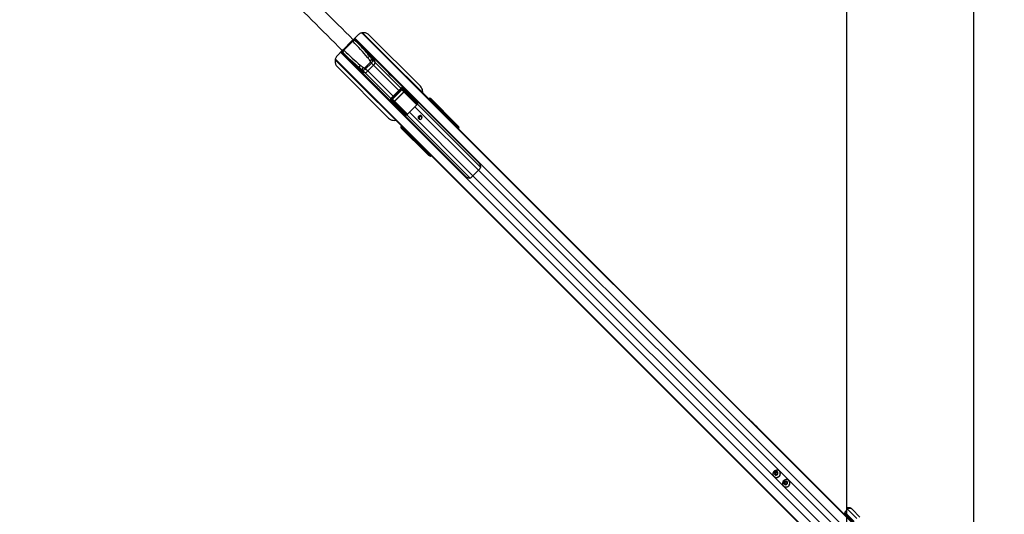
# Model space of a CAD drawing. Header units: millimetres. Extents: x 20 to 22981, y 40 to 19992.
# Tile 94 of 143: x 4551 to 7015, y 14928 to 16167. Entities that reach past the tile are written whole.
import ezdxf

# ---------------------------------------------------------------- set-up
doc = ezdxf.new("R2010")
doc.units = ezdxf.units.MM
doc.header["$LTSCALE"] = 2
doc.layers.add('COMPONENT_GEOMETRY', color=7, linetype='Continuous')
doc.styles.add('SLDTEXTSTYLE0', font='TXT', dxfattribs={"width": 0.75})
doc.dimstyles.new('SLDDIMSTYLE0', dxfattribs={"dimtxt": 100, "dimasz": 6.604, "dimexe": 0, "dimexo": 0.0625, "dimgap": 25, "dimtad": 0, "dimtih": 1, "dimtoh": 1, "dimdec": 0, "dimrnd": 1e-09, "dimzin": 12, "dimdsep": 46, "dimtxsty": 'SLDTEXTSTYLE0', "dimsah": 1, "dimcen": 0.09, "dimadec": 0, "dimazin": 3, "dimtfac": 1, "dimtdec": 0, "dimtofl": 0, "dimtmove": 0, "dimatfit": 3, "dimfxl": 1, "dimfrac": 2, "dimtolj": 1, "dimtzin": 12, "dimarcsym": 0})

# ---------------------------------------------------------------- blocks, each defined once
blk = doc.blocks.new('_D_3')
at = {"layer": 'COMPONENT_GEOMETRY', "color": 7}
for p, q in [((7626.6, 16890), (7596.1, 16890)), ((7596.1, 16890), (7596.1, 16731.2)), ((7993.1, 16890), (8023.6, 16890)), ((8023.6, 16890), (8023.6, 16731.2)), ((6620.5, 11970.8), (6620.5, 16752.3)), ((6620.5, 16745.9), (6938.1, 16745.9)), ((6938.1, 11970.8), (6938.1, 16752.3)), ((6938.1, 16745.9), (7543.6, 16745.9)), ((7596.1, 16731.2), (7626.6, 16731.2)), ((8023.6, 16731.2), (7993.1, 16731.2))]:
    blk.add_line(p, q, dxfattribs=at)
for points in [[(6620.5, 16745.9), (6627.1, 16744.9), (6627.1, 16746.9)], [(6938.1, 16745.9), (6931.5, 16746.9), (6931.5, 16744.9)]]:
    blk.add_solid(points, dxfattribs=at)
at = {"layer": 'COMPONENT_GEOMETRY', "color": 7, "char_height": 100, "attachment_point": 1, "style": 'SLDTEXTSTYLE0'}
for s, insert in [('6.25in', (7626.6, 16860.1)), ('159mm', (7574, 16710.5))]:
    blk.add_mtext(s, dxfattribs=dict(at, insert=insert))

msp = doc.modelspace()

# ---------------------------------------------------------------- linework, layer by layer
at = {"color": 7, "linetype": 'Continuous', "lineweight": 25}
for p, q in [((5384.43, 16112.85), (5362.08, 16090.5)), ((5384.43, 16112.85), (5384.43, 16112.85)), ((5385.09, 16112.18), (5384.43, 16112.85)), ((5397.14, 16128.43), (5385.4, 16116.69)), ((5387.22, 16118.54), (5389.35, 16116.41)), ((5701.59, 15806.57), (5388.44, 16119.73)), ((5389.35, 16116.41), (5390.01, 16115.75)), ((5390.01, 16115.75), (5433.93, 16071.83)), ((5624.48, 15918.34), (5408.72, 16134.1)), ((5553.66, 16000.19), (5425.42, 16128.43)), ((5358.24, 16089.53), (5345.79, 16077.08)), ((5362.75, 16089.84), (5362.08, 16090.5)), ((5362.08, 16090.5), (5362.08, 16090.5)), ((5396.22, 16109.54), (5396.72, 16110.05)), ((5555.4, 15851.64), (5340.51, 16066.53)), ((5355.2, 16086.49), (5668.36, 15773.34)), ((5356.39, 16087.71), (5358.52, 16085.58)), ((5358.52, 16085.58), (5359.18, 16084.92)), ((5359.18, 16084.92), (5403.1, 16041)), ((5364.88, 16078.21), (5365.39, 16078.71)), ((5439.74, 16062.12), (5426.97, 16074.89)), ((5470.15, 16037.31), (5431.41, 16076.05)), ((5433.16, 16067.23), (5440.37, 16060.02)), ((5345.79, 16048.8), (5474.03, 15920.56)), ((5398.88, 16043.52), (5437.62, 16004.78)), ((5412.81, 16035.19), (5400.04, 16047.96)), ((5407.7, 16041.77), (5414.91, 16034.56)), ((5414.38, 16046.16), (5428.77, 16060.55)), ((5416.63, 16043.91), (5414.38, 16046.16)), ((5431.02, 16058.3), (5416.63, 16043.91)), ((5416.63, 16043.91), (5422.11, 16038.43)), ((5436.5, 16052.82), (5422.11, 16038.43)), ((5431.02, 16058.3), (5428.77, 16060.55)), ((5431.02, 16058.3), (5436.5, 16052.82)), ((5516.31, 15991.15), (5484.6, 16022.86)), ((5452.07, 15990.33), (5483.78, 15958.62)), ((5505.11, 15995.41), (5479.52, 15969.82)), ((5506.99, 15993.53), (5481.4, 15967.94)), ((5483.49, 15967.9), (5507.03, 15991.44)), ((5507.46, 15991.01), (5483.92, 15967.47)), ((5507.46, 15991.01), (5507.03, 15991.44)), ((5511.77, 15985.84), (5507.46, 15991.01)), ((5509.2, 15990.6), (5513.22, 15985.78)), ((5543.69, 15956.11), (5509.2, 15990.6)), ((5510.13, 15991.09), (5544.62, 15956.6)), ((5544.76, 15958.58), (5510.14, 15993.28)), ((5516.38, 15991.09), (5510.65, 15995.55)), ((5511.11, 15995.14), (5545, 15961.17)), ((5516.89, 15990.64), (5511.11, 15995.14)), ((5530.96, 15976.54), (5516.89, 15990.64)), ((5483.92, 15967.47), (5483.49, 15967.9)), ((5518.33, 15930.31), (5483.84, 15964.8)), ((5483.92, 15967.47), (5489.09, 15963.16)), ((5484.33, 15965.73), (5518.82, 15931.24)), ((5489.15, 15961.71), (5484.33, 15965.73)), ((5489.09, 15963.16), (5511.77, 15985.84)), ((5511.98, 15985.63), (5489.3, 15962.95)), ((5511.98, 15985.63), (5511.77, 15985.84)), ((5577.53, 15965.66), (5577.35, 15965.46)), ((5577.81, 15965.94), (5577.53, 15965.66)), ((5578.27, 15965.47), (5577.99, 15965.19)), ((5577.99, 15965.19), (5578.96, 15964.22)), ((5579.24, 15964.5), (5578.27, 15965.47)), ((5579.32, 15969.15), (5580.64, 15967.4)), ((5642.98, 15905.49), (5579.32, 15969.15)), ((5583.62, 15963.05), (5579.6, 15966.26)), ((5579.67, 15966.19), (5580.66, 15965.2)), ((5583.71, 15962.98), (5579.67, 15966.19)), ((5580.64, 15967.4), (5643.01, 15905.03)), ((5580.66, 15965.2), (5586.18, 15960.63)), ((5479.38, 15964.28), (5483.84, 15958.55)), ((5513.76, 15929.93), (5479.79, 15963.82)), ((5479.79, 15963.82), (5484.29, 15958.04)), ((5481.65, 15964.79), (5516.35, 15930.17)), ((5498.39, 15943.97), (5484.29, 15958.04)), ((5489.3, 15962.95), (5489.09, 15963.16)), ((5525.96, 15935.05), (5539.88, 15948.97)), ((5544.62, 15962.86), (5544.89, 15963.13)), ((5545.49, 15958.81), (5545.3, 15956.56)), ((5578.96, 15964.22), (5579.24, 15964.5)), ((5578.96, 15964.22), (5579.86, 15963.32)), ((5579.24, 15964.5), (5580.14, 15963.6)), ((5580.14, 15963.6), (5579.86, 15963.32)), ((5586.28, 15959.14), (5580.62, 15963.83)), ((5585.8, 15958.03), (5585.29, 15957.52)), ((5587.32, 15956.51), (5586.27, 15957.57)), ((5588.22, 15955.62), (5587.32, 15956.51)), ((5593.56, 15953.6), (5587.59, 15958.36)), ((5587.66, 15958.29), (5588.74, 15957.21)), ((5593.68, 15953.5), (5587.66, 15958.29)), ((5596.78, 15949.14), (5588.7, 15955.84)), ((5588.74, 15957.21), (5596.81, 15950.52)), ((5593.68, 15953.5), (5593.55, 15953.59)), ((5642.31, 15903.39), (5596.88, 15948.83)), ((5511.8, 15930.04), (5512.07, 15930.31)), ((5621.51, 15920.76), (5621.13, 15921)), ((5627.81, 15914.45), (5621.51, 15920.76)), ((5622.95, 15918.97), (5627.81, 15914.45)), ((5626.63, 15916.18), (5624.48, 15918.34)), ((5639.24, 15903.57), (5626.63, 15916.18)), ((5507.53, 15894.29), (5505.78, 15895.61)), ((5569.44, 15831.95), (5505.78, 15895.61)), ((5569.9, 15831.92), (5507.53, 15894.29)), ((5508.67, 15895.34), (5511.88, 15891.31)), ((5508.74, 15895.26), (5508.67, 15895.34)), ((5509.73, 15894.27), (5508.74, 15895.26)), ((5508.74, 15895.26), (5511.95, 15891.22)), ((5509.27, 15897.4), (5508.99, 15897.12)), ((5509.74, 15896.94), (5509.46, 15896.66)), ((5509.46, 15896.66), (5510.43, 15895.69)), ((5514.3, 15888.75), (5509.73, 15894.27)), ((5510.71, 15895.97), (5509.74, 15896.94)), ((5510.43, 15895.69), (5510.71, 15895.97)), ((5511.33, 15894.79), (5510.43, 15895.69)), ((5511.61, 15895.07), (5510.71, 15895.97)), ((5511.1, 15894.31), (5515.79, 15888.65)), ((5511.61, 15895.07), (5511.33, 15894.79)), ((6672.28, 14869.98), (5627.81, 15914.45)), ((5643.53, 15899.28), (5639.24, 15903.57)), ((6374.94, 15167.88), (5643.53, 15899.28)), ((5644.73, 15899.9), (5643.79, 15901.15)), ((5646.57, 15901.2), (5647.5, 15899.96)), ((5647.5, 15899.96), (5650.17, 15897.29)), ((5648.31, 15899.75), (5650.17, 15897.29)), ((5516.57, 15887.34), (5521.34, 15881.36)), ((5516.57, 15887.34), (5516.64, 15887.27)), ((5517.72, 15886.19), (5516.64, 15887.27)), ((5516.64, 15887.27), (5521.43, 15881.25)), ((5517.41, 15889.64), (5516.9, 15889.13)), ((5517.36, 15888.66), (5518.42, 15887.61)), ((5524.41, 15878.12), (5517.72, 15886.19)), ((5518.42, 15887.61), (5519.31, 15886.71)), ((5519.09, 15886.23), (5525.79, 15878.15)), ((5521.34, 15881.36), (5521.43, 15881.25)), ((5526.1, 15878.05), (5571.54, 15832.62)), ((5551.73, 15856.52), (5552.98, 15854.62)), ((5555.14, 15852.46), (5552.98, 15854.62)), ((5565.34, 15842.26), (5553.75, 15854.7)), ((5554.16, 15853.95), (5555.14, 15852.46)), ((5561.03, 15846.57), (5554.16, 15853.95)), ((5561.03, 15846.57), (5555.14, 15852.46)), ((5557.56, 15849.49), (5555.4, 15851.64)), ((5563.59, 15843.46), (5557.56, 15849.49)), ((5565.34, 15842.26), (5561.03, 15846.57)), ((5568.76, 15838.29), (5563.59, 15843.46)), ((6604.95, 14802.65), (5565.34, 15842.26)), ((5576.27, 15830.78), (5568.76, 15838.29)), ((5574.97, 15827.43), (5573.73, 15828.36)), ((5573.78, 15831.14), (5575.03, 15830.2)), ((5577.64, 15824.76), (5574.97, 15827.43)), ((5575.18, 15826.62), (5577.64, 15824.76)), ((5580.58, 15826.47), (5576.27, 15830.78)), ((6607.37, 14799.67), (5580.58, 15826.47)), ((5685.18, 15775.82), (5699.11, 15789.75)), ((6384.08, 15158.73), (6374.94, 15167.88)), ((6390.77, 15152.04), (6384.08, 15158.73)), ((6396.44, 15146.37), (6390.77, 15152.04)), ((6675.26, 14867.56), (6396.44, 15146.37)), ((6440.57, 15031.91), (6443.02, 15034.36)), ((6441.34, 15028.69), (6440.57, 15031.91)), ((6441.33, 15031.15), (6440.57, 15031.91)), ((6441.33, 15031.15), (6442.55, 15032.38)), ((6441.71, 15029.54), (6441.33, 15031.15)), ((6444.56, 15027.92), (6441.34, 15028.69)), ((6441.95, 15028.54), (6441.71, 15029.54)), ((6442.55, 15032.38), (6443.78, 15033.6)), ((6443.02, 15034.36), (6446.24, 15033.59)), ((6443.78, 15033.6), (6443.02, 15034.36)), ((6443.78, 15033.6), (6445.39, 15033.22)), ((6447.01, 15030.37), (6444.56, 15027.92)), ((6445.39, 15033.22), (6446.39, 15032.98)), ((6446.24, 15033.59), (6447.01, 15030.37)), ((6451.84, 15036.53), (6451.66, 15036.71)), ((6438.22, 15023.28), (6438.4, 15023.09)), ((6464.5, 15007.98), (6466.95, 15010.43)), ((6465.27, 15004.76), (6464.5, 15007.98)), ((6465.25, 15007.23), (6464.5, 15007.98)), ((6465.25, 15007.23), (6466.48, 15008.45)), ((6465.64, 15005.62), (6465.25, 15007.23)), ((6468.49, 15003.99), (6465.27, 15004.76)), ((6465.88, 15004.62), (6465.64, 15005.62)), ((6466.48, 15008.45), (6467.7, 15009.68)), ((6466.95, 15010.43), (6470.17, 15009.66)), ((6467.7, 15009.68), (6466.95, 15010.43)), ((6467.7, 15009.68), (6469.31, 15009.29)), ((6470.94, 15006.44), (6468.49, 15003.99)), ((6469.31, 15009.29), (6470.31, 15009.05)), ((6470.17, 15009.66), (6470.94, 15006.44)), ((6475.76, 15012.6), (6475.58, 15012.78)), ((6462.15, 14999.35), (6462.33, 14999.17)), ((6615.32, 14933.85), (6622.39, 14940.92)), ((6615.32, 14933.85), (6638.59, 14910.59)), ((6637.66, 14908.69), (6615.32, 14931.02)), ((6620.57, 14942.67), (6620.61, 14942.71)), ((6645.66, 14917.66), (6622.39, 14940.92)), ((6631.92, 14942.71), (6633.71, 14940.92)), ((6633.71, 14940.92), (6653.25, 14921.38))]:
    msp.add_line(p, q, dxfattribs=at)
at = {"color": 8, "linetype": 'Continuous', "lineweight": 25}
for p, q in [((5382.98, 16114.29), (5384.43, 16112.85)), ((5396.72, 16110.05), (5387.75, 16119.03)), ((6653.54, 14857.17), (5389.71, 16121)), ((6669.32, 14871.93), (5407.43, 16133.82)), ((5621.51, 15920.76), (5408.26, 16134)), ((5360.64, 16091.95), (5362.08, 16090.5)), ((5552.98, 15854.62), (5340.63, 16066.97)), ((6603, 14805.61), (5340.84, 16067.77)), ((6617.76, 14821.39), (5353.93, 16085.22)), ((5356.02, 16087.07), (5364.88, 16078.21)), ((5499.51, 15989.81), (5436.5, 16052.82)), ((5505.04, 15995.34), (5440.37, 16060.02)), ((5479.59, 15969.89), (5414.91, 16034.56)), ((5485.12, 15975.42), (5422.11, 16038.43)), ((5505.11, 15995.41), (5506.99, 15993.53)), ((5479.52, 15969.82), (5481.4, 15967.94)), ((5544.76, 15953.53), (5512.76, 15985.54)), ((5513.22, 15985.78), (5545.1, 15953.9)), ((5577.27, 15965.57), (5577.26, 15965.56)), ((5577.53, 15965.66), (5577.99, 15965.19)), ((5577.81, 15965.94), (5578.27, 15965.47)), ((5579.59, 15966.27), (5579.67, 15966.19)), ((5521.06, 15929.8), (5489.15, 15961.71)), ((5489.39, 15962.17), (5521.46, 15930.11)), ((5699.11, 15789.75), (5539.88, 15948.97)), ((5546.72, 15959.17), (5545.41, 15960.17)), ((5704.29, 15797.73), (5546.41, 15955.61)), ((5584.86, 15957.95), (5586.28, 15959.14)), ((5586.42, 15958.87), (5585.07, 15957.74)), ((5586.27, 15957.57), (5585.76, 15957.06)), ((5585.8, 15958.03), (5586.27, 15957.57)), ((5587.15, 15958.55), (5586.62, 15959.08)), ((5586.81, 15956), (5587.32, 15956.51)), ((5587.58, 15958.36), (5587.66, 15958.29)), ((5588.22, 15955.62), (5587.71, 15955.11)), ((5595.09, 15947.72), (5596.73, 15949.09)), ((5596.88, 15948.83), (5595.3, 15947.51)), ((5519.43, 15928.77), (5518.37, 15929.63)), ((5677.19, 15770.64), (5519.32, 15928.52)), ((5685.18, 15775.82), (5525.96, 15935.05)), ((5509.46, 15896.66), (5508.99, 15897.12)), ((5509.74, 15896.94), (5509.27, 15897.4)), ((5509.37, 15897.67), (5509.36, 15897.66)), ((5640.95, 15901.86), (5642.31, 15903.39)), ((5643.79, 15901.15), (5642.79, 15900.02)), ((5515.79, 15888.65), (5516.98, 15890.07)), ((5515.85, 15888.31), (5516.38, 15887.78)), ((5517.19, 15889.86), (5516.06, 15888.51)), ((5516.9, 15889.13), (5517.36, 15888.66)), ((5517.87, 15889.17), (5517.36, 15888.66)), ((5518.42, 15887.61), (5518.93, 15888.12)), ((5519.82, 15887.22), (5519.31, 15886.71)), ((5525.84, 15878.2), (5527.21, 15879.84)), ((5527.42, 15879.63), (5526.1, 15878.05)), ((5571.54, 15832.62), (5573.07, 15833.98)), ((5574.91, 15832.14), (5573.78, 15831.14)), ((6577.28, 14883.72), (5685.18, 15775.82)), ((6591.21, 14897.65), (5699.11, 15789.75)), ((6622.39, 14940.92), (6620.61, 14942.71))]:
    msp.add_line(p, q, dxfattribs=at)
at = {"color": 7, "linetype": 'Continuous', "lineweight": 25, "flags": 128}
for points in [[(6620.57, 14939.1), (6620.54, 15512.45), (6620.51, 16141.82), (6620.49, 16782.42), (6620.49, 17423.01)], [(5477.21, 16029.91), (5477.24, 16029.88), (5480.29, 16026.97), (5482.89, 16024.51), (5484.6, 16022.85), (5485.15, 16022.24), (5484.48, 16022.78), (5482.71, 16024.42), (5481.49, 16025.58), (5480.14, 16026.93), (5478.68, 16028.4), (5477.17, 16029.95), (5474.26, 16033), (5471.8, 16035.6), (5470.15, 16037.31), (5470.15, 16037.31)], [(5437.62, 16004.78), (5437.63, 16004.78), (5439.34, 16003.12), (5441.93, 16000.67), (5444.99, 15997.75), (5446.54, 15996.25), (5448.01, 15994.79), (5449.35, 15993.43), (5450.52, 15992.22), (5452.15, 15990.45), (5452.69, 15989.78), (5452.07, 15990.33), (5452.07, 15990.33)], [(5549.32, 15918.54), (5550.86, 15917.53), (5552.71, 15917.22), (5554.58, 15917.65), (5556.18, 15918.75), (5557.28, 15920.35), (5557.71, 15922.22), (5557.4, 15924.07), (5556.39, 15925.61), (5554.85, 15926.61), (5553.01, 15926.92), (5551.14, 15926.49), (5549.54, 15925.39), (5548.44, 15923.79), (5548.01, 15921.92), (5548.32, 15920.08), (5549.32, 15918.54)], [(6451.25, 15023.68), (6452.83, 15025.73), (6453.82, 15028.09), (6454.16, 15030.59), (6453.81, 15033.05), (6452.8, 15035.29), (6451.21, 15037.13), (6449.15, 15038.44), (6446.78, 15039.12), (6444.28, 15039.13), (6441.82, 15038.46), (6439.6, 15037.16), (6437.77, 15035.33), (6436.47, 15033.11), (6435.8, 15030.65), (6435.81, 15028.15), (6436.49, 15025.78), (6437.8, 15023.72), (6439.65, 15022.13), (6441.88, 15021.12), (6444.34, 15020.77), (6446.84, 15021.11), (6449.2, 15022.1), (6451.25, 15023.68)], [(6446.95, 15027.98), (6447.99, 15029.51), (6448.4, 15031.28), (6448.1, 15033.03), (6447.15, 15034.5), (6445.69, 15035.45), (6443.94, 15035.74), (6442.16, 15035.34), (6440.64, 15034.29), (6439.59, 15032.77), (6439.19, 15030.99), (6439.48, 15029.24), (6440.43, 15027.78), (6441.9, 15026.83), (6443.65, 15026.53), (6445.42, 15026.94), (6446.95, 15027.98)], [(6475.18, 14999.75), (6476.75, 15001.8), (6477.75, 15004.16), (6478.08, 15006.67), (6477.73, 15009.13), (6476.72, 15011.36), (6475.13, 15013.2), (6473.08, 15014.51), (6470.71, 15015.2), (6468.2, 15015.2), (6465.75, 15014.53), (6463.52, 15013.24), (6461.69, 15011.41), (6460.4, 15009.18), (6459.73, 15006.73), (6459.73, 15004.22), (6460.42, 15001.85), (6461.73, 14999.8), (6463.57, 14998.21), (6465.8, 14997.2), (6468.26, 14996.85), (6470.77, 14997.18), (6473.13, 14998.18), (6475.18, 14999.75)], [(6470.87, 15004.06), (6471.92, 15005.58), (6472.33, 15007.36), (6472.03, 15009.11), (6471.08, 15010.57), (6469.61, 15011.52), (6467.86, 15011.82), (6466.09, 15011.41), (6464.56, 15010.37), (6463.52, 15008.84), (6463.11, 15007.07), (6463.41, 15005.32), (6464.36, 15003.85), (6465.82, 15002.9), (6467.58, 15002.61), (6469.35, 15003.01), (6470.87, 15004.06)]]:
    msp.add_lwpolyline(points, dxfattribs=at)
at = {"color": 7, "linetype": 'Continuous', "lineweight": 25}
for centre, radius, start, end in [((5392.61, 16106.74), 10.21, 108.61214, 143.23), ((5393.27, 16106.07), 10.21, 108.61214, 143.23), ((5368.19, 16082.32), 10.21, 126.77, 161.38786), ((5368.86, 16081.66), 10.21, 126.77, 161.38786), ((5396, 16110.75), 1, 316, 45), ((5364.18, 16078.93), 1, 225, 314), ((5431.83, 16061.37), 14.36, 109.75416, 134.08523), ((5407.41, 16052), 33.92, 13.67343, 59.92676), ((5438.19, 16053.18), 14.92, 109.71769, 133.07071), ((5416.71, 16054.93), 24.13, 17.34007, 44.44159), ((5422.93, 16067.52), 33.92, 210.07324, 256.32657), ((5413.56, 16043.1), 14.36, 135.91477, 160.24584), ((5420, 16058.22), 24.13, 225.55841, 252.65993), ((5421.75, 16036.74), 14.92, 136.92929, 160.28231), ((5430.3, 16060.8), 10.1, 307.87112, 355.57307), ((5398.21, 16048.55), 43.69, 15.21172, 18.09368), ((5426.38, 16076.72), 43.69, 251.90632, 254.78828), ((5414.13, 16044.63), 10.1, 274.42693, 322.12888), ((5509.22, 15991.7), 1.1, 269.03324, 325.99224), ((5508.91, 15995.1), 2.2, 303.96086, 0.86869), ((5483.23, 15965.71), 1.1, 304.00776, 0.96676), ((5513.21, 15985.23), 0.549, 89.03324, 145.99224), ((5579.94, 15964.54), 0.98, 313.84159, 42.60746), ((5479.83, 15966.02), 2.2, 269.13131, 326.03914), ((5489.7, 15961.72), 0.549, 124.00776, 180.96676), ((5581.7, 15907.21), 59.1, 129.54783, 135.03629), ((5543.71, 15957.21), 1.1, 269.03324, 325.99224), ((5544.34, 15956.89), 1.01, 230.15341, 341.30529), ((5545.05, 15958.51), 1.96, 257.3695, 277.26925), ((5544.7, 15960.06), 1.48, 272.45616, 302.46435), ((5544.88, 15959.86), 0.618, 29.68669, 63.40952), ((5583.93, 15963.07), 0.237, 141.60559, 202.6194), ((5586.38, 15960.72), 0.222, 143.45025, 204.03615), ((5587.11, 15959.41), 0.878, 198.39776, 218.24261), ((5587.43, 15960.16), 1.34, 220.97094, 232.92229), ((5588.02, 15956.55), 0.98, 313.84159, 42.60746), ((5593.83, 15953.58), 0.178, 150.82905, 208.86446), ((5597.57, 15949.37), 0.878, 198.39776, 218.24261), ((5597.55, 15949.34), 0.796, 194.95016, 217.21236), ((5596.95, 15950.6), 0.161, 155.16082, 211.16039), ((5515.07, 15930.05), 0.618, 206.59048, 240.31331), ((5514.87, 15930.23), 1.48, 327.53565, 357.54384), ((5517.72, 15931.22), 1.1, 304.00776, 0.96676), ((5516.42, 15929.88), 1.96, 352.73075, 12.6305), ((5518.04, 15930.59), 1.01, 288.69471, 39.84659), ((5567.72, 15893.23), 59.1, 134.96371, 140.45217), ((5554.23, 15920.7), 5.05, 57.85467, 212.14533), ((5553.88, 15920.8), 3.27, 131.86542, 278.5869), ((5554.14, 15921.08), 3.27, 350.87202, 138.67567), ((5611.07, 15904.91), 18.97, 45.04205, 56.63391), ((5613.23, 15902.76), 18.96, 45.04062, 56.5012), ((5510.39, 15894.99), 0.98, 227.39254, 316.15841), ((5511.86, 15891.01), 0.237, 67.3806, 128.39441), ((5641.24, 15904.82), 1.79, 307.06255, 6.71611), ((5645.21, 15899.76), 1.98, 46.71804, 135.53722), ((5646.15, 15898.52), 1.98, 46.71804, 135.53722), ((5514.21, 15888.55), 0.222, 65.96385, 126.54975), ((5514.77, 15887.5), 1.34, 37.07771, 49.02906), ((5515.52, 15887.82), 0.878, 51.75739, 71.60224), ((5518.38, 15886.91), 0.98, 227.39254, 316.15841), ((5521.35, 15881.1), 0.178, 61.13554, 119.17095), ((5524.33, 15877.98), 0.161, 58.83961, 114.83918), ((5525.59, 15877.38), 0.796, 52.78764, 75.04984), ((5525.56, 15877.36), 0.878, 51.75739, 71.60224), ((5568.83, 15865.05), 18.97, 213.36609, 224.95795), ((5570.99, 15862.89), 18.97, 213.36609, 224.95795), ((5570.11, 15833.69), 1.79, 263.28389, 322.93745), ((5575.17, 15829.72), 1.98, 134.46278, 223.28196), ((5576.41, 15828.78), 1.98, 134.46278, 223.28196), ((5667.7, 15821.25), 44.48, 314.91701, 322.2174), ((5653.68, 15807.23), 44.48, 307.7826, 315.08299), ((6444.68, 15030.21), 3.04, 134.37736, 192.5941), ((6444.34, 15030.16), 2.7, 193.30407, 218.76214), ((6444.72, 15030.25), 3.04, 77.4059, 135.62264), ((6444.77, 15030.59), 2.7, 51.23786, 76.69593), ((6445.13, 15030.21), 9.22, 313.20212, 43.24693), ((6444.72, 15029.8), 9.22, 226.75307, 316.79788), ((6468.6, 15006.28), 3.04, 134.37736, 192.5941), ((6468.26, 15006.24), 2.7, 193.30407, 218.76214), ((6468.65, 15006.33), 3.04, 77.4059, 135.62264), ((6468.69, 15006.67), 2.7, 51.23786, 76.69593), ((6469.05, 15006.29), 9.22, 313.20212, 43.24693), ((6468.64, 15005.88), 9.22, 226.75307, 316.79788), ((6616.74, 14932.44), 2, 135, 225), ((6626.27, 14937.05), 8, 45, 135), ((6628.05, 14935.27), 8, 45, 135)]:
    msp.add_arc(centre, radius, start, end, dxfattribs=at)
at = {"color": 8, "linetype": 'Continuous', "lineweight": 25}
for centre, radius, start, end in [((5568.95, 15957.3), 11.74, 44.84469, 48.74924), ((5578.97, 15967.18), 1.68, 310.11369, 7.3551), ((5507.75, 15895.96), 1.68, 262.6449, 319.88631), ((5517.63, 15905.98), 11.74, 221.25076, 225.15531)]:
    msp.add_arc(centre, radius, start, end, dxfattribs=at)
at = {"color": 7, "linetype": 'Continuous', "lineweight": 25}
for centre, major_axis, ratio, start_param, end_param in [((5276.88, 16002.61), (210.51, -210.51), 0.5374519, 1.4475158, 1.5707963), ((5471.64, 16198.73), (208.93, -208.93), 0.5211931, 4.712389, 4.898285), ((5276.2, 16003.29), (208.93, -208.93), 0.5211931, 1.3849003, 1.5707963), ((5472.32, 16198.05), (210.51, -210.51), 0.5374519, 4.712389, 4.8356359), ((5210.33, 15972.35), (303.43, -303.43), 0.5211931, 1.3617427, 1.3849003), ((5211.01, 15971.67), (305, -305), 0.5324147, 1.3617427, 1.3849003), ((5426.06, 16063.26), (2.71, -2.71), 0.5211931, 0, 1.3617427), ((5426.74, 16062.58), (5.66, 5.66), 0.7578134, 4.712389, 6.0741317), ((5503.26, 16263.92), (305, -305), 0.5324147, 4.898285, 4.9214426), ((5502.58, 16264.6), (303.43, -303.43), 0.5211931, 4.898285, 4.9214426), ((5412.35, 16048.19), (5.66, 5.66), 0.7578134, 3.3506463, 4.712389), ((5411.67, 16048.87), (2.71, -2.71), 0.5211931, 4.9214426, 6.2831853), ((5508.21, 15992.38), (3.2, -2.8), 0.9399897, 1.4841326, 3.0830343), ((5508.68, 15991.91), (1.79, -1.51), 0.8534878, 1.4707385, 3.0696403), ((5508.77, 15989.62), (-1.66, 1.89), 0.7960113, 4.7935922, 6.3347062), ((5508.53, 15989.85), (-1.04, 1.2), 0.6306565, 4.7947605, 6.3358745), ((5513.97, 15987.9), (3.58, -3.02), 0.8534878, 1.4707385, 1.617673), ((5482.55, 15966.72), (-2.8, 3.2), 0.9399897, 0.0585583, 1.6574601), ((5483.02, 15966.25), (-1.51, 1.79), 0.8534878, 0.0719524, 1.6708542), ((5485.31, 15966.16), (1.89, -1.66), 0.7960113, 3.0900718, 4.6311858), ((5485.08, 15966.4), (1.2, -1.04), 0.6306565, 3.0889034, 4.6300174), ((5512.53, 15985.06), (-0.731, 0.811), 0.9160627, 4.7835299, 6.3246439), ((5512.41, 15985.17), (-0.414, 0.472), 0.7960113, 4.7935922, 6.3347062), ((5514.25, 15995.87), (-191.31, 192.03), 0.0067039, 1.6649566, 1.7429935), ((5576.63, 15966.13), (1.73, 3.69), 0.9084912, 5.9653908, 7.5373431), ((5577.86, 15964.5), (2.34, 3.27), 0.932843, 6.1283649, 7.7003172), ((5578.62, 15965.12), (1.06, 1.06), 0.3305965, 0.0349066, 1.5707963), ((5579.62, 15964.13), (1.06, 1.06), 0.3524771, 0.0349066, 1.5707963), ((5487.03, 15960.96), (-3.02, 3.58), 0.8534878, 1.5239196, 1.6708542), ((5489.87, 15962.4), (0.811, -0.731), 0.9160627, 3.1001341, 4.6412481), ((5489.76, 15962.52), (0.472, -0.414), 0.7960113, 3.0900718, 4.6311858), ((5479.06, 15960.68), (192.03, -191.31), 0.0067039, 1.3986212, 1.4766361), ((5591.8, 15895.89), (-68.6, 84.02), 0.0107882, 5.463474, 5.5026772), ((5537.33, 15959.52), (-5.76, 5.76), 0.8205601, 3.6216788, 3.8980488), ((5580.27, 15963.47), (0.354, 0.354), 0.3743577, 0.0349066, 1.5707963), ((5535.84, 16008.67), (74.51, -70.97), 0.0008516, 5.4109204, 5.4550695), ((5536.19, 16009.03), (74.15, -71.32), 0.0006481, 5.4092127, 5.4533618), ((5586.62, 15957.22), (1.06, 1.06), 0.3305965, 0.0349066, 1.5707963), ((5585.22, 15960.13), (1.22, -0.83), 0.6768411, 6.0573316, 6.2513323), ((5585.04, 15960.19), (1.62, -1.06), 0.7727027, 6.0539511, 6.2479518), ((5587.69, 15956.14), (1.06, 1.06), 0.3524771, 0.0349066, 1.5707963), ((5588.35, 15955.48), (0.354, 0.354), 0.3743577, 0.0349066, 1.5707963), ((5536.19, 16009.03), (74.15, -71.32), 0.0006481, 5.6002556, 5.6700895), ((5535.84, 16008.67), (74.51, -70.97), 0.0008516, 5.6019633, 5.6717972), ((5597.31, 15947.9), (1.77, 1.77), 0.5087004, 1.3702338, 1.3962634), ((5597.64, 15947.57), (1.41, 1.41), 0.7241758, 1.3702338, 1.3962634), ((5515.41, 15937.6), (-5.76, 5.76), 0.8205601, 2.3851365, 2.6615065), ((5579.04, 15883.14), (84.02, -68.6), 0.0107882, 3.9221007, 3.9613039), ((5622.75, 15919.38), (1.76, -1.68), 0.0656844, 2.7914656, 4.8889634), ((5526.11, 15790.43), (-221.5, 221.5), 0.5107684, 4.712389, 4.7813953), ((5508.8, 15898.3), (3.69, 1.73), 0.9084912, 1.8874348, 3.4593871), ((5510.43, 15897.07), (3.27, 2.34), 0.932843, 1.7244608, 3.2964131), ((5509.81, 15896.31), (1.06, 1.06), 0.3305965, 1.5707963, 3.1066861), ((5510.8, 15895.31), (1.06, 1.06), 0.3524771, 1.5707963, 3.1066861), ((5511.46, 15894.66), (0.354, 0.354), 0.3743577, 1.5707963, 3.1066861), ((5465.9, 15938.74), (-71.32, 74.15), 0.0006481, 3.9714162, 4.0155652), ((5466.26, 15939.09), (-70.97, 74.51), 0.0008516, 3.9697084, 4.0138575), ((5530.4, 15786.14), (-221.5, 221.5), 0.5107684, 4.712389, 4.7822022), ((5642.46, 15902.49), (-1.28, 1.57), 0.2462972, 3.5216209, 5.117167), ((5644.31, 15903.76), (-4.18, 4.33), 0.0438581, 3.4855425, 5.0810886), ((5643.9, 15903.88), (-2.79, 2.88), 0.0438581, 3.4855425, 5.0810886), ((5645.87, 15893.11), (4.24, 4.24), 0.3295798, 5.1811209, 6.2371821), ((5514.8, 15889.71), (-0.83, 1.22), 0.6768411, 3.1734457, 3.3674464), ((5514.74, 15889.89), (-1.06, 1.62), 0.7727027, 3.1768261, 3.3708269), ((5517.71, 15888.31), (1.06, 1.06), 0.3305965, 1.5707963, 3.1066861), ((5518.79, 15887.24), (1.06, 1.06), 0.3524771, 1.5707963, 3.1066861), ((5519.45, 15886.58), (0.354, 0.354), 0.3743577, 1.5707963, 3.1066861), ((5465.9, 15938.74), (-71.32, 74.15), 0.0006481, 3.7546885, 3.8245223), ((5466.26, 15939.09), (-70.97, 74.51), 0.0008516, 3.7529808, 3.8228146), ((5527.03, 15877.62), (1.77, 1.77), 0.5087004, 1.7453293, 1.7713589), ((5527.36, 15877.29), (1.41, 1.41), 0.7241758, 1.7453293, 1.7713589), ((5553.35, 15854.9), (-1.68, 1.76), 0.0656844, 4.5379103, 6.6333124), ((5689.41, 15943.92), (-222.39, 222.39), 0.5087356, 1.5009832, 1.5707963), ((5693.71, 15939.61), (-222.39, 222.39), 0.5087356, 1.5009832, 1.5707963), ((5571.17, 15830.62), (4.33, -4.18), 0.0438581, 4.3436893, 5.9392355), ((5571.05, 15831.03), (2.88, -2.79), 0.0438581, 4.3436893, 5.9392355), ((5572.44, 15832.47), (1.57, -1.28), 0.2462972, 4.3076109, 5.903157), ((5581.82, 15829.06), (4.24, 4.24), 0.3295798, 3.1875959, 4.243657)]:
    msp.add_ellipse(centre, major_axis=major_axis, ratio=ratio, start_param=start_param, end_param=end_param, dxfattribs=at)
at = {"color": 8, "linetype": 'Continuous', "lineweight": 25}
for centre, major_axis, ratio, start_param, end_param in [((5276.88, 16002.61), (210.51, -210.51), 0.5374519, 1.3849003, 1.4475158), ((5472.32, 16198.05), (210.51, -210.51), 0.5374519, 4.8356359, 4.898285), ((5578.6, 15964.25), (0.86, 1.85), 0.9084912, 0.9332003, 1.2541578), ((5524.37, 15978.52), (34.84, -28.45), 0.0109144, 5.3549514, 5.4147331), ((5579.99, 15963.19), (0.354, 0.354), 0.3743577, 1.5707963, 2.1251563), ((5496.41, 15950.56), (-28.45, 34.84), 0.0109144, 4.0100449, 4.0698266), ((5510.68, 15896.33), (1.85, 0.86), 0.9084912, 1.8874348, 2.2076697), ((5511.74, 15894.94), (0.354, 0.354), 0.3743577, 1.0164363, 1.5707963), ((5641.86, 15897.12), (2.83, 2.83), 0.3295798, 5.4553419, 6.2371821), ((5643.2, 15895.79), (4.24, 4.24), 0.3295099, 5.1803848, 6.237318), ((5579.14, 15831.73), (4.24, 4.24), 0.3295099, 3.1874599, 4.2443932), ((5577.81, 15833.07), (2.83, 2.83), 0.3295798, 3.1875959, 3.969436)]:
    msp.add_ellipse(centre, major_axis=major_axis, ratio=ratio, start_param=start_param, end_param=end_param, dxfattribs=at)
for points, knots in [([(5358.24, 16089.53), (5256.68, 16191.38), (5053.56, 16395.09), (4784.21, 16665.59), (4617.08, 16834.69), (4550.97, 16901.58)], [0, 0, 0, 0, 0.37672893, 0.75345838, 1, 1, 1, 1]), ([(4574.83, 16922.51), (4641.23, 16856.88), (4809.83, 16690.23), (5079.84, 16421.37), (5283.55, 16218.25), (5385.4, 16116.69)], [0, 0, 0, 0, 0.2451747, 0.6225869, 1, 1, 1, 1]), ([(5545.3, 15956.56), (5545.46, 15956.37), (5545.74, 15956.01), (5546.03, 15955.66), (5546.16, 15955.5)], [0, 0, 0, 0, 0.5543522, 1, 1, 1, 1]), ([(5582.61, 15963.86), (5582.81, 15963.8), (5583.22, 15963.67), (5583.56, 15963.37), (5583.74, 15963.22)], [0, 0, 0, 0, 0.4930177, 1, 1, 1, 1]), ([(5592.76, 15954.24), (5592.89, 15954.19), (5593.22, 15954.08), (5593.51, 15953.82), (5593.68, 15953.67)], [0, 0, 0, 0, 0.4000337, 1, 1, 1, 1]), ([(5514.76, 15929.52), (5514.99, 15929.22), (5515.32, 15928.78), (5515.65, 15928.35), (5515.76, 15928.21)], [0, 0, 0, 0, 0.6758429, 1, 1, 1, 1]), ([(5511.71, 15891.19), (5511.67, 15891.24), (5511.43, 15891.5), (5511.17, 15891.87), (5511.08, 15892.24), (5511.05, 15892.34)], [0, 0, 0, 0, 0.1385006, 0.7576606, 1, 1, 1, 1]), ([(5521.26, 15881.25), (5521.21, 15881.3), (5520.98, 15881.57), (5520.74, 15881.89), (5520.65, 15882.19), (5520.63, 15882.25)], [0, 0, 0, 0, 0.160783, 0.8477094, 1, 1, 1, 1])]:
    msp.add_open_spline(points, degree=3, knots=knots, dxfattribs=at)
at = {"color": 7, "linetype": 'Continuous', "lineweight": 25}
for points, knots in [([(5385.4, 16116.69), (5383.29, 16114.58), (5379.01, 16110.3), (5372.18, 16103.47), (5365.12, 16096.41), (5360.56, 16091.85), (5358.24, 16089.53)], [0, 0, 0, 0, 0.23888, 0.4846364, 0.7381427, 1, 1, 1, 1]), ([(5425.42, 16128.43), (5424.51, 16129.25), (5422.69, 16130.88), (5418.5, 16133.19), (5413.81, 16134.38), (5408.98, 16134.27), (5405.26, 16133.49), (5401.71, 16131.98), (5399, 16130.19), (5397.58, 16128.85), (5397.14, 16128.43)], [0, 0, 0, 0, 0.1137423, 0.2275484, 0.4536506, 0.5755272, 0.6973834, 0.820633, 0.9438023, 1, 1, 1, 1]), ([(5345.79, 16077.08), (5344.99, 16076.18), (5343.37, 16074.38), (5341.08, 16070.24), (5339.87, 16065.63), (5339.93, 16060.87), (5340.66, 16057.18), (5342.11, 16053.63), (5343.9, 16050.82), (5345.31, 16049.32), (5345.79, 16048.8)], [0, 0, 0, 0, 0.111634, 0.2233339, 0.4451896, 0.5656417, 0.6860843, 0.8099139, 0.9336742, 1, 1, 1, 1]), ([(5452.07, 15990.33), (5451.59, 15990.83), (5450.61, 15991.83), (5448.04, 15994.55), (5446.04, 15996.67), (5445.03, 15997.71), (5445.02, 15997.72)], [0, 0, 0, 0, 0.3346574, 0.6673089, 0.9968828, 1, 1, 1, 1]), ([(5559.31, 15983.5), (5559.41, 15985.46), (5559.61, 15989.41), (5557.62, 15995.41), (5555.04, 15998.53), (5553.66, 16000.19)], [0, 0, 0, 0, 0.3140447, 0.6332645, 1, 1, 1, 1]), ([(5579.6, 15966.26), (5579.48, 15966.33), (5579.27, 15966.46), (5578.94, 15966.51), (5578.64, 15966.47), (5578.34, 15966.35), (5578.06, 15966.17), (5577.88, 15966.01), (5577.81, 15965.94)], [0, 0, 0, 0, 0.1995794, 0.3513074, 0.4943159, 0.6461802, 0.8522295, 1, 1, 1, 1]), ([(5544.07, 15952.78), (5544.75, 15953.42), (5545.68, 15954.31), (5546.25, 15955.33), (5546.41, 15955.61)], [0, 0, 0, 0, 0.7198695, 1, 1, 1, 1]), ([(5546.41, 15955.61), (5546.55, 15955.94), (5546.86, 15956.67), (5546.98, 15958.25), (5546.59, 15960.39), (5545.55, 15962.42), (5544.54, 15963.63), (5544.11, 15964.05), (5544.11, 15964.06)], [0, 0, 0, 0, 0.1251326, 0.27804186, 0.49284103, 0.80464214, 0.99732866, 1, 1, 1, 1]), ([(5544.76, 15958.58), (5544.83, 15958.85), (5544.93, 15959.22), (5545.03, 15959.72), (5545.1, 15960.08), (5545.13, 15960.31), (5545.15, 15960.41)], [0, 0, 0, 0, 0.4255346, 0.5656144, 0.7944513, 1, 1, 1, 1]), ([(5545, 15961.17), (5545, 15961.17), (5545.06, 15961.09), (5545.18, 15960.88), (5545.16, 15960.58), (5545.15, 15960.41)], [0, 0, 0, 0, 0.010706, 0.4231493, 1, 1, 1, 1]), ([(5545, 15961.17), (5545, 15961.16), (5545.1, 15961.05), (5545.31, 15960.75), (5545.38, 15960.38), (5545.41, 15960.17)], [0, 0, 0, 0, 0.0107059, 0.4231481, 1, 1, 1, 1]), ([(5545.41, 15960.17), (5545.42, 15960.09), (5545.42, 15959.92), (5545.45, 15959.46), (5545.48, 15959.08), (5545.49, 15958.81)], [0, 0, 0, 0, 0.1841913, 0.4072131, 1, 1, 1, 1]), ([(5587.59, 15958.36), (5587.47, 15958.43), (5587.27, 15958.56), (5586.93, 15958.6), (5586.63, 15958.56), (5586.33, 15958.45), (5586.05, 15958.27), (5585.87, 15958.1), (5585.8, 15958.03)], [0, 0, 0, 0, 0.1995794, 0.3513074, 0.4943159, 0.6461802, 0.8522295, 1, 1, 1, 1]), ([(5586.42, 15959.27), (5586.47, 15959.37), (5586.58, 15959.53), (5586.61, 15959.75), (5586.6, 15959.93), (5586.57, 15960.06), (5586.49, 15960.25), (5586.37, 15960.44), (5586.24, 15960.56), (5586.18, 15960.63)], [0, 0, 0, 0, 0.20401801, 0.36836347, 0.40895504, 0.56256989, 0.60852773, 0.80270533, 1, 1, 1, 1]), ([(5586.2, 15960.85), (5586.29, 15960.76), (5586.46, 15960.59), (5586.68, 15960.26), (5586.81, 15959.86), (5586.81, 15959.44), (5586.68, 15959.2), (5586.62, 15959.08)], [0, 0, 0, 0, 0.1896653, 0.387972, 0.5975579, 0.804387, 1, 1, 1, 1]), ([(5596.78, 15949.14), (5596.87, 15949.21), (5597.05, 15949.37), (5597.17, 15949.65), (5597.19, 15949.9), (5597.14, 15950.06), (5597.09, 15950.18), (5597.04, 15950.26), (5596.94, 15950.39), (5596.87, 15950.46), (5596.81, 15950.52)], [0, 0, 0, 0, 0.2158633, 0.4289558, 0.5802581, 0.6862162, 0.7010964, 0.8134316, 0.8319841, 1, 1, 1, 1]), ([(5596.8, 15950.67), (5596.89, 15950.59), (5597.03, 15950.43), (5597.22, 15950.16), (5597.33, 15949.87), (5597.35, 15949.54), (5597.28, 15949.31), (5597.14, 15949.07), (5597.02, 15948.96), (5596.92, 15948.86)], [0, 0, 0, 0, 0.1677551, 0.3094261, 0.4421052, 0.5973632, 0.7692312, 0.8002226, 1, 1, 1, 1]), ([(5474.03, 15920.56), (5475.66, 15919.19), (5478.92, 15916.45), (5485.22, 15914.7), (5489.83, 15914.38), (5491.86, 15915.07), (5491.95, 15915.1)], [0, 0, 0, 0, 0.33586146, 0.67284183, 0.98571868, 1, 1, 1, 1]), ([(5510.87, 15930.82), (5510.88, 15930.82), (5511.3, 15930.39), (5512.51, 15929.38), (5514.54, 15928.34), (5516.68, 15927.95), (5518.26, 15928.07), (5518.99, 15928.38), (5519.32, 15928.52)], [0, 0, 0, 0, 0.0026713, 0.1953579, 0.507159, 0.7219581, 0.8748674, 1, 1, 1, 1]), ([(5513.76, 15929.93), (5513.76, 15929.93), (5513.84, 15929.87), (5514.05, 15929.75), (5514.34, 15929.77), (5514.52, 15929.78)], [0, 0, 0, 0, 0.0107069, 0.4125955, 1, 1, 1, 1]), ([(5513.76, 15929.93), (5513.77, 15929.93), (5513.87, 15929.83), (5514.17, 15929.62), (5514.54, 15929.56), (5514.76, 15929.52)], [0, 0, 0, 0, 0.0107069, 0.4125943, 1, 1, 1, 1]), ([(5514.52, 15929.78), (5514.63, 15929.8), (5514.85, 15929.83), (5515.38, 15929.93), (5515.9, 15930.05), (5516.26, 15930.14), (5516.35, 15930.17)], [0, 0, 0, 0, 0.2055736, 0.4344383, 0.8552633, 1, 1, 1, 1]), ([(5516.12, 15929.44), (5515.85, 15929.45), (5515.47, 15929.48), (5515.01, 15929.51), (5514.84, 15929.52), (5514.76, 15929.52)], [0, 0, 0, 0, 0.5927869, 0.8158087, 1, 1, 1, 1]), ([(5518.37, 15929.63), (5517.96, 15929.56), (5517.22, 15929.41), (5516.46, 15929.43), (5516.12, 15929.44)], [0, 0, 0, 0, 0.544713, 1, 1, 1, 1]), ([(5519.32, 15928.52), (5520.05, 15928.97), (5521.06, 15929.61), (5521.91, 15930.59), (5522.15, 15930.86)], [0, 0, 0, 0, 0.720131, 1, 1, 1, 1]), ([(5508.99, 15897.12), (5508.92, 15897.05), (5508.72, 15896.84), (5508.51, 15896.49), (5508.42, 15896.07), (5508.46, 15895.67), (5508.6, 15895.45), (5508.67, 15895.34)], [0, 0, 0, 0, 0.1526816, 0.4213754, 0.6263891, 0.8018835, 1, 1, 1, 1]), ([(5509.47, 15897.57), (5509.44, 15897.55), (5509.37, 15897.5), (5509.31, 15897.44), (5509.27, 15897.4)], [0, 0, 0, 0, 0.4679841, 1, 1, 1, 1]), ([(5515.85, 15888.31), (5515.74, 15888.25), (5515.53, 15888.13), (5515.16, 15888.11), (5514.79, 15888.2), (5514.41, 15888.42), (5514.2, 15888.61), (5514.08, 15888.73)], [0, 0, 0, 0, 0.1837229, 0.3577538, 0.5459259, 0.7461896, 1, 1, 1, 1]), ([(5514.3, 15888.75), (5514.39, 15888.67), (5514.54, 15888.52), (5514.83, 15888.36), (5515.12, 15888.31), (5515.41, 15888.36), (5515.57, 15888.46), (5515.66, 15888.51)], [0, 0, 0, 0, 0.2616949, 0.4547577, 0.6342319, 0.8078503, 1, 1, 1, 1]), ([(5516.9, 15889.13), (5516.83, 15889.05), (5516.63, 15888.84), (5516.42, 15888.49), (5516.32, 15888.07), (5516.37, 15887.67), (5516.5, 15887.46), (5516.57, 15887.34)], [0, 0, 0, 0, 0.1526816, 0.4213754, 0.6263891, 0.8018835, 1, 1, 1, 1]), ([(5526.07, 15878.01), (5526.06, 15877.99), (5525.96, 15877.87), (5525.75, 15877.7), (5525.42, 15877.59), (5525.1, 15877.59), (5524.79, 15877.7), (5524.5, 15877.89), (5524.34, 15878.05), (5524.26, 15878.13)], [0, 0, 0, 0, 0.03240383, 0.22207813, 0.38119878, 0.54336132, 0.67281526, 0.83474685, 1, 1, 1, 1]), ([(5524.41, 15878.12), (5524.47, 15878.06), (5524.57, 15877.96), (5524.73, 15877.85), (5524.86, 15877.79), (5524.95, 15877.77), (5525.1, 15877.74), (5525.29, 15877.76), (5525.54, 15877.88), (5525.7, 15878.03), (5525.78, 15878.13), (5525.79, 15878.15)], [0, 0, 0, 0, 0.1655111, 0.2835853, 0.3149316, 0.4135053, 0.4333733, 0.5928838, 0.760419, 0.9651718, 1, 1, 1, 1]), ([(5568.76, 15838.29), (5568.54, 15838.51), (5568.09, 15838.96), (5567.18, 15839.89), (5566.2, 15840.88), (5565.25, 15841.83), (5564.43, 15842.64), (5563.85, 15843.21), (5563.6, 15843.45), (5563.59, 15843.46), (5563.59, 15843.46)], [0, 0, 0, 0, 0.1335987, 0.2671966, 0.4008119, 0.5344211, 0.6680123, 0.8016105, 0.9352267, 1, 1, 1, 1]), ([(5702.85, 15794), (5703.35, 15794.82), (5704.33, 15796.47), (5704.63, 15799.51), (5704.15, 15802.26), (5703.17, 15804.5), (5702.3, 15805.82), (5701.77, 15806.38), (5701.59, 15806.57)], [0, 0, 0, 0, 0.2129283, 0.4246049, 0.6767712, 0.8300264, 0.9444848, 1, 1, 1, 1]), ([(5668.36, 15773.34), (5668.74, 15773), (5669.64, 15772.21), (5671.79, 15771.08), (5674.63, 15770.34), (5678.02, 15770.4), (5679.98, 15771.53), (5680.93, 15772.08)], [0, 0, 0, 0, 0.1096269, 0.2567278, 0.4997884, 0.7551779, 1, 1, 1, 1]), ([(6374.94, 15167.88), (6374.89, 15167.92), (6374.83, 15167.98), (6374.78, 15168.03), (6374.75, 15168.06), (6374.66, 15168.15), (6374.45, 15168.33), (6374.5, 15168.2), (6375.29, 15167.27), (6376.85, 15165.59), (6379.61, 15162.78), (6383.46, 15159.04), (6387.45, 15155.11), (6391.08, 15151.51), (6393.84, 15148.69), (6396.22, 15146.22), (6397.49, 15144.85), (6398.13, 15144.15)], [0, 0, 0, 0, 0.0128243, 0.0160293, 0.0176317, 0.0240423, 0.0497305, 0.1190583, 0.1883106, 0.2569438, 0.3409778, 0.4760744, 0.611696, 0.7174469, 0.8271337, 0.9131092, 1, 1, 1, 1]), ([(6376.42, 15166.38), (6376.39, 15166.41), (6376.32, 15166.47), (6376.27, 15166.51), (6376.27, 15166.51), (6376.37, 15166.4), (6376.62, 15166.14), (6376.95, 15165.81), (6377.23, 15165.52), (6377.4, 15165.35), (6377.54, 15165.21), (6377.61, 15165.15), (6377.64, 15165.12)], [0, 0, 0, 0, 0.0540589, 0.1081366, 0.1814898, 0.3019771, 0.5184611, 0.7488201, 0.8245546, 0.9008749, 0.9552344, 1, 1, 1, 1]), ([(6377.64, 15165.12), (6377.67, 15165.09), (6377.73, 15165.03), (6377.79, 15164.99), (6377.79, 15164.99), (6377.69, 15165.1), (6377.43, 15165.37), (6377.1, 15165.7), (6376.81, 15165.99), (6376.64, 15166.15), (6376.51, 15166.29), (6376.44, 15166.35), (6376.42, 15166.38)], [0, 0, 0, 0, 0.0544091, 0.1088312, 0.182979, 0.3048167, 0.5225509, 0.7536074, 0.8287429, 0.9044718, 0.9590243, 1, 1, 1, 1]), ([(6390.77, 15152.04), (6389.3, 15153.51), (6386.92, 15155.89), (6384.86, 15157.95), (6384.08, 15158.73)], [0, 0, 0, 0, 0.6208846, 1, 1, 1, 1]), ([(6398.13, 15144.15), (6397.08, 15145.31), (6394.97, 15147.63), (6391.55, 15151.13), (6388.83, 15153.87), (6387.33, 15155.37), (6386.45, 15156.26), (6385.99, 15156.71), (6385.76, 15156.94)], [0, 0, 0, 0, 0.3256755, 0.6503388, 0.8229054, 0.9110502, 0.955444, 1, 1, 1, 1]), ([(6385.76, 15156.94), (6387.52, 15155.2), (6391.09, 15151.69), (6394.64, 15148.16), (6396.44, 15146.37)], [0, 0, 0, 0, 0.4939199, 1, 1, 1, 1])]:
    msp.add_open_spline(points, degree=3, knots=knots, dxfattribs=at)

# ---------------------------------------------------------------- dimensions: what is measured, and where the dimension line sits
at = {"layer": 'COMPONENT_GEOMETRY', "color": 7}
dim = msp.add_linear_dim(base=(6938.09, 16745.92), p1=(6620.49, 11968.27), p2=(6938.09, 11968.27), dimstyle='SLDDIMSTYLE0', dxfattribs=at)
dim.commit()
dim.dimension.update_dxf_attribs({"geometry": '_D_3', "text_midpoint": (7809.87, 16745.92), "dimtype": 160})

doc.saveas('drawing.dxf')
